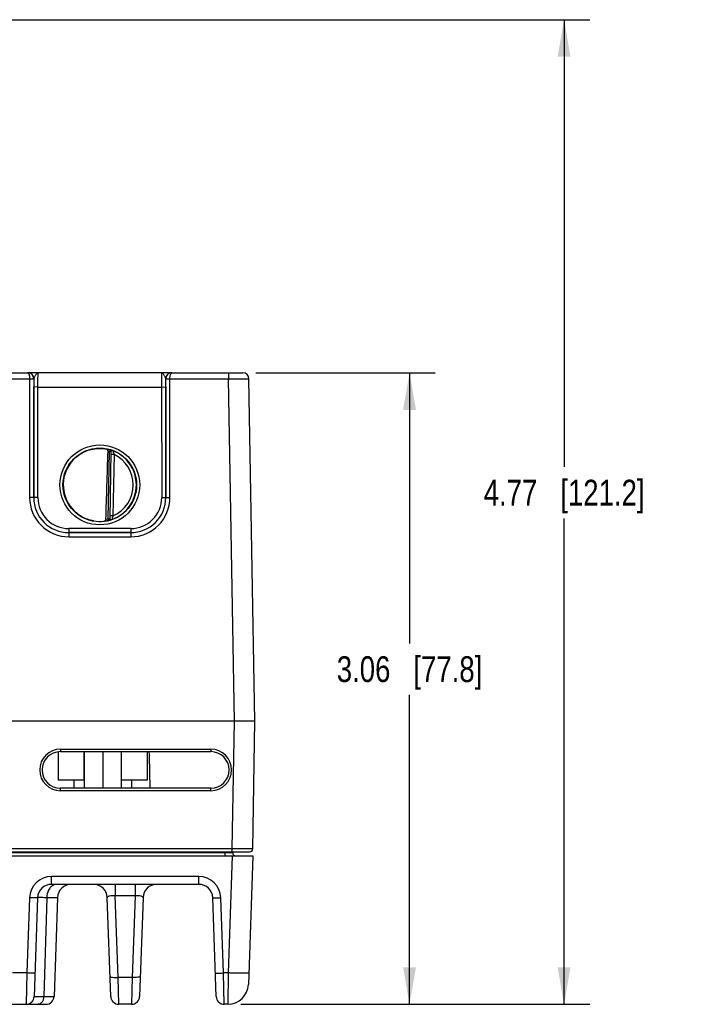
# Model space of a CAD drawing. Header units: inches. Extents: x 0 to 34, y 0 to 22.
# Tile 69 of 111: x 21.1 to 24.4, y 8.4 to 13.2. Entities that reach past the tile are written whole.
import ezdxf

# ---------------------------------------------------------------- set-up
doc = ezdxf.new("R2010")
doc.units = ezdxf.units.IN
doc.header["$LTSCALE"] = 1.87
doc.header["$MEASUREMENT"] = 0
doc.layers.get('0').update_dxf_attribs({"linetype": 'CONTINUOUS'})
doc.layers.add('02___PRT_ALL_AXES', color=7, linetype='CONTINUOUS')
doc.layers.add('DIMENSIONS', color=7, linetype='CONTINUOUS')
doc.styles.get("Standard").update_dxf_attribs({"font": 'txt', "width": 0.8})
doc.dimstyles.new('DIMSTYLE_1', dxfattribs={"dimtxt": 0.125, "dimasz": 0.18, "dimexe": 0.125, "dimexo": 0.0625, "dimgap": 0.0625, "dimtad": 0, "dimtih": 1, "dimtoh": 1, "dimzin": 4, "dimdsep": 46, "dimtxsty": 'STANDARD', "dimblk": '_FILLED', "dimblk1": '_FILLED', "dimblk2": '_FILLED', "dimcen": 0.09, "dimadec": 0, "dimazin": 0, "dimtp": 0.01, "dimtm": 0.01, "dimtfac": 1, "dimtofl": 0, "dimtmove": 0, "dimatfit": 3, "dimldrblk": '_FILLED', "dimfxl": 1, "dimtolj": 1, "dimtzin": 4, "dimarcsym": 0})

# ---------------------------------------------------------------- blocks, each defined once
blk = doc.blocks.new('_FILLED')
at = {"color": 0, "linetype": 'BYBLOCK'}
blk.add_solid([(0, 0), (-1, 0.174), (-1, -0.174)], dxfattribs=at)
blk = doc.blocks.new('*D2')
at = {"layer": 'DIMENSIONS', "color": 2, "linetype": 'CONTINUOUS'}
for p, q in [((22.2932, 11.4624), (23.1647, 11.4624)), ((23.0397, 11.4624), (23.0397, 10.1502)), ((23.0397, 8.4004), (23.0397, 9.9002)), ((22.2203, 8.4004), (23.1647, 8.4004))]:
    blk.add_line(p, q, dxfattribs=at)
at = {"layer": 'DIMENSIONS', "color": 2, "linetype": 'CONTINUOUS', "xscale": 0.18, "yscale": 0.18, "zscale": 0.18}
for p, rotation in [((23.0397, 11.4624), 90), ((23.0397, 8.4004), 270)]:
    blk.add_blockref('_FILLED', p, dxfattribs=dict(at, rotation=rotation))
at = {"layer": 'DIMENSIONS', "color": 2, "linetype": 'CONTINUOUS', "insert": (23.0397, 10.0877), "char_height": 0.125, "width": 1.125, "attachment_point": 2, "line_spacing_factor": 0.9}
blk.add_mtext('3.06{\\Ftxt.shx;\\W1.000000;\\H0.125000; }[77.8]', dxfattribs=at)
blk = doc.blocks.new('*D3')
at = {"layer": 'DIMENSIONS', "color": 2, "linetype": 'CONTINUOUS'}
for p, q in [((15.0667, 13.1739), (23.9147, 13.1739)), ((23.7897, 13.1739), (23.7897, 11.0059)), ((23.7897, 8.4004), (23.7897, 10.7559)), ((22.2203, 8.4004), (23.9147, 8.4004))]:
    blk.add_line(p, q, dxfattribs=at)
at = {"layer": 'DIMENSIONS', "color": 2, "linetype": 'CONTINUOUS', "xscale": 0.18, "yscale": 0.18, "zscale": 0.18}
for p, rotation in [((23.7897, 13.1739), 90), ((23.7897, 8.4004), 270)]:
    blk.add_blockref('_FILLED', p, dxfattribs=dict(at, rotation=rotation))
at = {"layer": 'DIMENSIONS', "color": 2, "linetype": 'CONTINUOUS', "insert": (23.7897, 10.9434), "char_height": 0.125, "width": 1.225, "attachment_point": 2, "line_spacing_factor": 0.9}
blk.add_mtext('4.77{\\Ftxt.shx;\\W1.000000;\\H0.125000; }[121.2]', dxfattribs=at)

msp = doc.modelspace()

# ---------------------------------------------------------------- linework, layer by layer
at = {"color": 7, "linetype": 'CONTINUOUS'}
for p, q in [((20.8319, 11.4624), (21.1865, 11.4624)), ((21.1881, 11.4624), (21.1865, 11.4624)), ((21.1885, 11.4624), (21.1866, 11.4624)), ((21.8868, 11.4624), (21.1866, 11.4624)), ((21.8848, 11.4624), (21.8845, 11.4624)), ((21.8857, 11.4624), (21.8848, 11.4624)), ((21.8869, 11.4624), (21.8856, 11.4624)), ((21.8869, 11.4624), (22.2307, 11.4624)), ((22.1607, 11.4624), (22.1607, 11.4325)), ((20.822, 11.4325), (21.1963, 11.4325)), ((21.1963, 11.4325), (21.1963, 10.857)), ((21.1963, 11.4325), (21.2163, 11.4325)), ((21.1963, 11.4325), (21.2163, 11.4324)), ((21.2166, 11.4324), (21.2163, 11.4324)), ((21.2163, 11.4324), (21.2163, 10.857)), ((21.8571, 11.4324), (21.8568, 11.4324)), ((21.8571, 11.4325), (21.877, 11.4325)), ((21.8571, 11.4324), (21.877, 11.4325)), ((21.8571, 10.857), (21.8571, 11.4324)), ((21.877, 11.4325), (22.1607, 11.4325)), ((21.8771, 10.857), (21.877, 11.4325)), ((22.1607, 11.4325), (22.2607, 11.4329)), ((22.1897, 9.7734), (22.1607, 11.4325)), ((22.2897, 9.7734), (22.2607, 11.4329)), ((21.2164, 10.8571), (21.2164, 11.3932)), ((21.2364, 11.393), (21.2164, 11.3932)), ((21.2364, 11.393), (21.8369, 11.393)), ((21.2364, 10.8569), (21.2364, 11.393)), ((21.8369, 11.393), (21.8569, 11.3932)), ((21.8369, 11.393), (21.837, 10.8569)), ((21.8569, 11.3932), (21.857, 10.8571)), ((21.5775, 10.7545), (21.5832, 11.0808)), ((21.5853, 11.0884), (21.5832, 11.0808)), ((21.591, 11.0807), (21.5832, 11.0808)), ((21.5853, 11.0888), (21.5853, 11.0884)), ((21.591, 11.081), (21.5853, 10.754)), ((21.6058, 11.0656), (21.5908, 11.0659)), ((21.6058, 11.0656), (21.6006, 10.7689)), ((21.2163, 10.857), (21.1963, 10.857)), ((21.2164, 10.8571), (21.2163, 10.857)), ((21.2364, 10.8569), (21.2164, 10.8571)), ((21.837, 10.8569), (21.857, 10.8571)), ((21.857, 10.8571), (21.8571, 10.857)), ((21.8571, 10.857), (21.8771, 10.857)), ((21.5775, 10.7545), (21.5853, 10.7544)), ((21.5794, 10.7469), (21.5775, 10.7545)), ((21.5794, 10.7469), (21.5794, 10.7465)), ((21.5794, 10.7465), (21.5819, 10.7469)), ((21.5853, 10.754), (21.5855, 10.7534)), ((21.6006, 10.7689), (21.5856, 10.7692)), ((21.6871, 10.7069), (21.3863, 10.7069)), ((21.3863, 10.7069), (21.3863, 10.6871)), ((21.6871, 10.7069), (21.6871, 10.6871)), ((21.3863, 10.6871), (21.3862, 10.687)), ((21.3862, 10.687), (21.6871, 10.687)), ((21.3862, 10.687), (21.3862, 10.6671)), ((21.3862, 10.6671), (21.6871, 10.6671)), ((21.687, 10.6871), (21.3863, 10.6871)), ((21.687, 10.6871), (21.6871, 10.687)), ((21.6871, 10.687), (21.6871, 10.6671)), ((22.1897, 9.7734), (17.6728, 9.7734)), ((22.1789, 9.154), (22.1897, 9.7734)), ((22.2789, 9.154), (22.2897, 9.7734)), ((21.3347, 9.6246), (21.3347, 9.4874)), ((21.3456, 9.6372), (22.0756, 9.6372)), ((21.3456, 9.6372), (21.3456, 9.6253)), ((21.3456, 9.6253), (22.0756, 9.6253)), ((21.4599, 9.6253), (21.4599, 9.4874)), ((21.4607, 9.6253), (21.4607, 9.4482)), ((21.5507, 9.6253), (21.5507, 9.4482)), ((21.6407, 9.6253), (21.6407, 9.4482)), ((21.7667, 9.6253), (21.7667, 9.4874)), ((22.0756, 9.6372), (22.0756, 9.6253)), ((21.4607, 9.4874), (21.3347, 9.4874)), ((21.4112, 9.4874), (21.4112, 9.4482)), ((21.7667, 9.4874), (21.6407, 9.4874)), ((21.6902, 9.4874), (21.6902, 9.4482)), ((22.0756, 9.4482), (21.3456, 9.4482)), ((21.3456, 9.436), (21.3456, 9.4482)), ((22.0756, 9.436), (21.3456, 9.436)), ((22.0756, 9.436), (22.0756, 9.4482)), ((14.8066, 9.1197), (22.2795, 9.1197)), ((22.1431, 9.1342), (17.3388, 9.1342)), ((17.6665, 9.1393), (22.2639, 9.1393)), ((22.1789, 9.154), (17.6726, 9.154)), ((22.1431, 9.1342), (22.143, 9.1393)), ((22.1431, 9.1342), (22.1431, 9.1197)), ((22.1795, 9.1197), (22.1597, 8.5524)), ((22.1789, 9.1393), (22.1789, 9.154)), ((22.1824, 9.1342), (22.1823, 9.1393)), ((22.2795, 9.1197), (22.2577, 8.4969)), ((22.0177, 9.0199), (21.3018, 9.0199)), ((21.3018, 8.9819), (21.3018, 9.0199)), ((22.0177, 8.9819), (21.3018, 8.9819)), ((21.6116, 8.9819), (21.6116, 8.9266)), ((21.7079, 8.9819), (21.7079, 8.9266)), ((22.0177, 8.9819), (22.0177, 9.0199)), ((21.7079, 8.9266), (21.6116, 8.9266)), ((21.6255, 8.5305), (21.6116, 8.9266)), ((21.7079, 8.9266), (21.694, 8.5305)), ((21.1955, 8.9173), (21.1828, 8.5524)), ((21.2349, 8.9173), (21.2182, 8.4384)), ((21.2794, 8.9173), (21.265, 8.4384)), ((21.3313, 8.9173), (21.2794, 8.9173)), ((21.3313, 8.9173), (21.3146, 8.4384)), ((21.5895, 8.4384), (21.5728, 8.9173)), ((21.7467, 8.9173), (21.73, 8.4384)), ((22.1013, 8.4384), (22.0846, 8.9173)), ((22.1367, 8.5524), (22.124, 8.9173)), ((21.1828, 8.5524), (21.1131, 8.5524)), ((21.1828, 8.5524), (21.1788, 8.4004)), ((22.1597, 8.5524), (22.1367, 8.5524)), ((22.1407, 8.4004), (22.1367, 8.5524)), ((22.1597, 8.5524), (22.1578, 8.4004)), ((21.694, 8.5305), (21.6255, 8.5305)), ((21.6289, 8.4004), (21.6255, 8.5305)), ((21.694, 8.5305), (21.6906, 8.4004)), ((21.265, 8.4384), (21.3146, 8.4384)), ((21.0206, 8.4004), (21.2753, 8.4004)), ((21.6906, 8.4004), (21.6289, 8.4004)), ((22.1578, 8.4004), (22.1407, 8.4004))]:
    msp.add_line(p, q, dxfattribs=at)
for centre, radius in [((21.5367, 10.9185), 0.1937), ((21.5367, 10.9184), 0.1787)]:
    msp.add_circle(centre, radius, dxfattribs=at)
for centre, radius, start, end in [((21.1865, 11.4591), 0.00328, 87.874, 89.9772), ((21.1866, 11.4324), 0.03, 87.0894, 89.9985), ((21.1866, 11.4324), 0.03, 359.9956, 87.0894), ((21.8868, 11.4324), 0.03, 92.2528, 180.0044), ((21.8868, 11.4325), 0.0299, 90.0009, 92.2529), ((21.8869, 11.4591), 0.00328, 90.0235, 92.1254), ((22.2307, 11.4324), 0.03, 1, 90), ((21.1863, 11.4324), 0.03, 359.9986, 0.2485), ((26.0097, 11.3928), 4.7933, 179.5266, 179.9953), ((17.319, 11.3939), 4.5379, 359.9915, 0.4866), ((21.8871, 11.4324), 0.03, 179.7516, 180.0014), ((21.5367, 10.9185), 0.1772, 97.5897, 260.4103), ((21.5369, 10.9177), 0.178, 97.613, 98.5565), ((21.5367, 10.9187), 0.1766, 74.0133, 78.9223), ((21.5366, 10.9184), 0.169, 74.0143, 76.3145), ((21.5832, 11.0812), 0.00787, 359.0032, 74.0573), ((21.5832, 11.0808), 0.00787, 1.6026, 74.0232), ((21.5832, 11.0808), 0.00784, 359.0019, 1.6125), ((21.5367, 10.9184), 0.1776, 359.9909, 68.7991), ((21.5367, 10.9184), 0.1626, 359.9908, 64.8576), ((21.5352, 10.9185), 0.1757, 180.0283, 182.5752), ((21.5367, 10.9184), 0.1776, 289.1915, 359.9988), ((21.5367, 10.9184), 0.1626, 293.1308, 0.0029), ((21.3862, 10.857), 0.1899, 179.9889, 270.0019), ((21.3862, 10.8569), 0.1699, 179.9847, 270.005), ((21.3863, 10.857), 0.17, 179.9855, 269.9983), ((21.3863, 10.8568), 0.15, 179.9812, 270.0004), ((21.687, 10.857), 0.17, 270.0017, 0.0146), ((21.6871, 10.857), 0.1899, 269.9981, 0.0111), ((21.6872, 10.8569), 0.1699, 269.995, 0.0153), ((21.6871, 10.8568), 0.15, 269.9996, 0.0188), ((21.5369, 10.9196), 0.1783, 259.8292, 260.3976), ((21.5354, 10.9097), 0.1683, 260.3452, 277.8084), ((21.5367, 10.9183), 0.1767, 277.0182, 283.9844), ((21.5366, 10.9185), 0.169, 280.1153, 283.984), ((21.5775, 10.7541), 0.00787, 283.9403, 358.9966), ((21.5775, 10.7545), 0.00787, 283.9738, 356.3966), ((21.5775, 10.7545), 0.00784, 356.3867, 358.9981), ((21.3456, 9.5366), 0.1006, 90.0003, 269.9997), ((21.3456, 9.5368), 0.0886, 90, 270), ((22.0756, 9.5366), 0.1006, 270.0003, 89.9997), ((22.0756, 9.5368), 0.0886, 270, 90), ((22.1972, 9.1345), 0.0148, 181, 240.3333), ((22.2639, 9.1543), 0.015, 270.0002, 359), ((21.3018, 8.9136), 0.1063, 90.002, 177.998), ((21.3018, 8.915), 0.0669, 90.0101, 178), ((21.3982, 8.915), 0.0669, 90, 178), ((21.5059, 8.915), 0.0669, 2, 90), ((21.8136, 8.915), 0.0669, 90, 178), ((22.0177, 8.9136), 0.1063, 2.002, 89.998), ((22.0177, 8.915), 0.0669, 2, 89.9995), ((22.1578, 8.5004), 0.1, 270, 358), ((21.1788, 8.4398), 0.0394, 269.9985, 357.9999), ((21.2753, 8.4398), 0.0394, 270, 358), ((21.6289, 8.4398), 0.0394, 182.0042, 270.0001), ((21.6906, 8.4398), 0.0394, 269.9999, 357.9958), ((22.1407, 8.4398), 0.0394, 182, 270)]:
    msp.add_arc(centre, radius, start, end, dxfattribs=at)
msp.add_ellipse((21.5583, 13.6757), major_axis=(0.078, 4.4688), ratio=0.01745, start_param=-2.283644, end_param=-2.189561, dxfattribs=at)
for points, knots in [([(21.1866, 11.4624), (21.1873, 11.4624), (21.1887, 11.4618), (21.1905, 11.46), (21.1921, 11.4572), (21.1935, 11.4536), (21.1947, 11.4491), (21.196, 11.4421), (21.1963, 11.4364), (21.1963, 11.4325)], [0, 0, 0, 0, 0.058913, 0.132924, 0.228639, 0.347582, 0.488372, 0.647627, 1, 1, 1, 1]), ([(21.2163, 11.4325), (21.2163, 11.4364), (21.2148, 11.4441), (21.2084, 11.4538), (21.1991, 11.4604), (21.1918, 11.4622), (21.1881, 11.4624)], [0, 0, 0, 0, 0.256273, 0.50876, 0.75617, 1, 1, 1, 1]), ([(21.238, 11.4624), (21.237, 11.4624), (21.2348, 11.4619), (21.2318, 11.4598), (21.2288, 11.4567), (21.2258, 11.4526), (21.2229, 11.4479), (21.2201, 11.4428), (21.2177, 11.4377), (21.2167, 11.4341), (21.2166, 11.4324)], [0, 0, 0, 0, 0.078755, 0.17057, 0.281953, 0.413145, 0.560076, 0.715086, 0.866626, 1, 1, 1, 1]), ([(21.2364, 11.393), (21.2364, 11.3975), (21.2365, 11.4064), (21.2366, 11.4193), (21.2367, 11.4294), (21.2368, 11.4369), (21.2369, 11.442), (21.237, 11.4465), (21.2371, 11.4505), (21.2373, 11.454), (21.2374, 11.4569), (21.2375, 11.459), (21.2376, 11.4603), (21.2377, 11.461), (21.2378, 11.4616), (21.2379, 11.462), (21.2379, 11.4623), (21.238, 11.4624), (21.238, 11.4624)], [0, 0, 0, 0, 0.195361, 0.38296, 0.555671, 0.634365, 0.706936, 0.772694, 0.831016, 0.881349, 0.923218, 0.956231, 0.969319, 0.980089, 0.988521, 0.994607, 0.998369, 1, 1, 1, 1]), ([(21.8354, 11.4624), (21.8354, 11.4624), (21.8355, 11.4623), (21.8355, 11.462), (21.8356, 11.4616), (21.8357, 11.461), (21.8357, 11.4603), (21.8358, 11.459), (21.836, 11.4569), (21.8361, 11.454), (21.8362, 11.4505), (21.8364, 11.4465), (21.8365, 11.442), (21.8366, 11.4369), (21.8367, 11.4294), (21.8368, 11.4193), (21.8369, 11.4064), (21.8369, 11.3975), (21.8369, 11.393)], [0, 0, 0, 0, 0.001631, 0.005393, 0.011479, 0.019911, 0.03068, 0.043769, 0.076782, 0.118652, 0.168985, 0.227307, 0.293065, 0.365635, 0.444328, 0.617038, 0.804636, 1, 1, 1, 1]), ([(21.8568, 11.4324), (21.8567, 11.4341), (21.8556, 11.4377), (21.8533, 11.4428), (21.8505, 11.4479), (21.8475, 11.4526), (21.8446, 11.4567), (21.8416, 11.4598), (21.8386, 11.4619), (21.8364, 11.4624), (21.8354, 11.4624)], [0, 0, 0, 0, 0.133373, 0.284913, 0.439923, 0.586854, 0.718047, 0.82943, 0.921242, 1, 1, 1, 1]), ([(21.8856, 11.4624), (21.8819, 11.4622), (21.8745, 11.4605), (21.8651, 11.4539), (21.8586, 11.4442), (21.8571, 11.4364), (21.8571, 11.4325)], [0, 0, 0, 0, 0.243825, 0.491197, 0.743682, 1, 1, 1, 1]), ([(21.877, 11.4325), (21.8771, 11.4364), (21.8774, 11.4421), (21.8786, 11.4491), (21.8798, 11.4536), (21.8813, 11.4572), (21.8829, 11.46), (21.8847, 11.4618), (21.8861, 11.4624), (21.8868, 11.4624)], [0, 0, 0, 0, 0.352374, 0.511631, 0.652423, 0.771365, 0.867078, 0.941087, 1, 1, 1, 1]), ([(21.3595, 10.92), (21.3596, 10.9304), (21.3616, 10.9513), (21.3701, 10.9815), (21.3838, 11.0098), (21.4022, 11.0353), (21.4248, 11.0571), (21.4509, 11.0746), (21.4797, 11.0872), (21.5001, 11.0921), (21.5104, 11.0937)], [0, 0, 0, 0, 0.124994, 0.249987, 0.37498, 0.499979, 0.624978, 0.749984, 0.874989, 1, 1, 1, 1]), ([(21.5133, 11.0941), (21.5186, 11.0948), (21.5377, 11.0964), (21.5571, 11.0948), (21.5706, 11.0919)], [0, 0, 0, 0, 0.279239, 1, 1, 1, 1]), ([(21.5766, 11.0826), (21.5766, 11.0838), (21.5764, 11.086), (21.5751, 11.089), (21.5731, 11.091), (21.5714, 11.0918), (21.5706, 11.0919)], [0, 0, 0, 0, 0.29813, 0.561485, 0.78951, 1, 1, 1, 1]), ([(21.6009, 11.084), (21.5998, 11.0844), (21.5978, 11.0852), (21.5948, 11.0862), (21.5922, 11.087), (21.5899, 11.0877), (21.5883, 11.0881), (21.5872, 11.0884), (21.5865, 11.0886), (21.586, 11.0887), (21.5857, 11.0887), (21.5855, 11.0888), (21.5853, 11.0888), (21.5853, 11.0888)], [0, 0, 0, 0, 0.209006, 0.401173, 0.572581, 0.719657, 0.838995, 0.887226, 0.927312, 0.958886, 0.98164, 0.995323, 1, 1, 1, 1]), ([(21.6009, 11.084), (21.5999, 11.0844), (21.5982, 11.0844), (21.5961, 11.084), (21.5945, 11.0836), (21.5932, 11.083), (21.5919, 11.0824), (21.591, 11.0816), (21.591, 11.081)], [0, 0, 0, 0, 0.296307, 0.4487, 0.5968, 0.731983, 0.846458, 1, 1, 1, 1]), ([(21.6009, 11.084), (21.6011, 11.0834), (21.6025, 11.0772), (21.6041, 11.0711), (21.6058, 11.0656)], [0, 0, 0, 0, 0.097085, 1, 1, 1, 1]), ([(21.5054, 10.7441), (21.4956, 10.7459), (21.4763, 10.751), (21.4491, 10.7635), (21.4243, 10.7804), (21.4027, 10.8012), (21.385, 10.8254), (21.3715, 10.8522), (21.3627, 10.8808), (21.3601, 10.9007), (21.3597, 10.9106)], [0, 0, 0, 0, 0.12501, 0.250015, 0.375019, 0.500018, 0.625017, 0.750011, 0.875004, 1, 1, 1, 1]), ([(21.5583, 10.743), (21.5592, 10.7431), (21.5612, 10.7437), (21.5638, 10.7455), (21.5657, 10.7485), (21.5663, 10.7509), (21.5663, 10.7521)], [0, 0, 0, 0, 0.224288, 0.456527, 0.713038, 1, 1, 1, 1]), ([(21.5819, 10.7469), (21.5831, 10.7473), (21.5854, 10.7486), (21.5866, 10.751), (21.5869, 10.7522)], [0, 0, 0, 0, 0.490101, 1, 1, 1, 1]), ([(21.5819, 10.7469), (21.5837, 10.7473), (21.5882, 10.7485), (21.5926, 10.7498), (21.5951, 10.7507)], [0, 0, 0, 0, 0.415291, 1, 1, 1, 1]), ([(21.5855, 10.7534), (21.5856, 10.7532), (21.5861, 10.7527), (21.5866, 10.7524), (21.5869, 10.7522)], [0, 0, 0, 0, 0.43983, 1, 1, 1, 1]), ([(21.5869, 10.7522), (21.5874, 10.7519), (21.5887, 10.7514), (21.5914, 10.7505), (21.5937, 10.7503), (21.5951, 10.7507)], [0, 0, 0, 0, 0.226835, 0.484859, 1, 1, 1, 1]), ([(21.6006, 10.7689), (21.5999, 10.7668), (21.5979, 10.7608), (21.5962, 10.7547), (21.5951, 10.7507)], [0, 0, 0, 0, 0.346214, 1, 1, 1, 1]), ([(22.2897, 9.7734), (22.2895, 9.7734), (22.2889, 9.7734), (22.2864, 9.7733), (22.2809, 9.7733), (22.2718, 9.7732), (22.2537, 9.7732), (22.2325, 9.7732), (22.2122, 9.7732), (22.1995, 9.7733), (22.193, 9.7734), (22.1897, 9.7734)], [0, 0, 0, 0, 0.004826, 0.01923, 0.076142, 0.168554, 0.292918, 0.617334, 0.804919, 0.901987, 1, 1, 1, 1]), ([(22.1824, 9.1342), (22.1824, 9.1341), (22.182, 9.1342), (22.1816, 9.1341), (22.1806, 9.1342), (22.1787, 9.1341), (22.1754, 9.1341), (22.1705, 9.1341), (22.1646, 9.1341), (22.1554, 9.1341), (22.1481, 9.1342), (22.1431, 9.1342)], [0, 0, 0, 0, 0.004861, 0.019271, 0.043097, 0.076163, 0.168551, 0.292938, 0.444428, 0.617281, 1, 1, 1, 1]), ([(22.2789, 9.154), (22.2789, 9.154), (22.2788, 9.154), (22.2787, 9.154), (22.2786, 9.154), (22.2784, 9.154), (22.2781, 9.154), (22.2776, 9.154), (22.2769, 9.154), (22.2758, 9.1539), (22.2745, 9.1539), (22.273, 9.1539), (22.2705, 9.1539), (22.2668, 9.1539), (22.2618, 9.1539), (22.2559, 9.1539), (22.2494, 9.1539), (22.2421, 9.1539), (22.2313, 9.1539), (22.2167, 9.1539), (22.1982, 9.154), (22.1854, 9.154), (22.1789, 9.154)], [0, 0, 0, 0, 0.000309, 0.001216, 0.002723, 0.004829, 0.007535, 0.010839, 0.019232, 0.029986, 0.043077, 0.058473, 0.076137, 0.118094, 0.168544, 0.227001, 0.292904, 0.365617, 0.444439, 0.617324, 0.804913, 1, 1, 1, 1]), ([(21.3094, 8.977), (21.308, 8.9762), (21.3021, 8.9724), (21.2972, 8.9674), (21.2941, 8.9631)], [0, 0, 0, 0, 0.239112, 1, 1, 1, 1]), ([(21.3274, 8.9819), (21.3259, 8.9819), (21.3196, 8.9815), (21.3135, 8.9793), (21.3094, 8.977)], [0, 0, 0, 0, 0.245022, 1, 1, 1, 1]), ([(21.2941, 8.9631), (21.2918, 8.9601), (21.2834, 8.9462), (21.2797, 8.9297), (21.2794, 8.9173)], [0, 0, 0, 0, 0.235678, 1, 1, 1, 1]), ([(21.6116, 8.9266), (21.6064, 8.9269), (21.5969, 8.9269), (21.5859, 8.9255), (21.579, 8.9234), (21.575, 8.9215), (21.5727, 8.9189), (21.5728, 8.9173)], [0, 0, 0, 0, 0.372148, 0.679422, 0.795723, 0.885453, 1, 1, 1, 1]), ([(21.7467, 8.9173), (21.7468, 8.9189), (21.7445, 8.9215), (21.7405, 8.9234), (21.7336, 8.9255), (21.7226, 8.9269), (21.7131, 8.9269), (21.7079, 8.9266)], [0, 0, 0, 0, 0.114546, 0.204277, 0.320578, 0.627852, 1, 1, 1, 1]), ([(21.2349, 8.9173), (21.2349, 8.9172), (21.2345, 8.9171), (21.2337, 8.917), (21.2314, 8.9169), (21.2278, 8.9168), (21.223, 8.9167), (21.2171, 8.9168), (21.2078, 8.9169), (21.2006, 8.9171), (21.1955, 8.9173)], [0, 0, 0, 0, 0.005911, 0.020689, 0.077768, 0.170223, 0.294311, 0.445482, 0.618078, 1, 1, 1, 1]), ([(21.2794, 8.9173), (21.2761, 8.9173), (21.2698, 8.9174), (21.2609, 8.9174), (21.2533, 8.9175), (21.2469, 8.9175), (21.2419, 8.9175), (21.2386, 8.9175), (21.2367, 8.9174), (21.2357, 8.9174), (21.2353, 8.9173), (21.2349, 8.9174), (21.2349, 8.9173)], [0, 0, 0, 0, 0.225137, 0.424911, 0.597116, 0.740221, 0.852938, 0.934261, 0.962875, 0.983376, 0.995741, 1, 1, 1, 1]), ([(22.0846, 8.9173), (22.0846, 8.9172), (22.085, 8.9171), (22.0859, 8.917), (22.0881, 8.9169), (22.0917, 8.9168), (22.0965, 8.9167), (22.1024, 8.9168), (22.1117, 8.9169), (22.1189, 8.9171), (22.124, 8.9173)], [0, 0, 0, 0, 0.005911, 0.020689, 0.077768, 0.170222, 0.294311, 0.445482, 0.618078, 1, 1, 1, 1]), ([(21.2221, 8.5524), (21.2221, 8.5523), (21.2218, 8.5522), (21.2209, 8.5521), (21.2186, 8.5519), (21.2151, 8.5518), (21.2102, 8.5518), (21.2044, 8.5519), (21.1951, 8.552), (21.1878, 8.5522), (21.1828, 8.5524)], [0, 0, 0, 0, 0.005911, 0.020689, 0.077768, 0.170222, 0.294311, 0.445482, 0.618078, 1, 1, 1, 1]), ([(22.0974, 8.5524), (22.0974, 8.5523), (22.0977, 8.5522), (22.0986, 8.5521), (22.1009, 8.5519), (22.1044, 8.5518), (22.1093, 8.5518), (22.1151, 8.5519), (22.1244, 8.552), (22.1317, 8.5522), (22.1367, 8.5524)], [0, 0, 0, 0, 0.005911, 0.020689, 0.077768, 0.170223, 0.294311, 0.445482, 0.618078, 1, 1, 1, 1]), ([(22.2597, 8.5524), (22.2597, 8.5522), (22.2588, 8.552), (22.2575, 8.5517), (22.255, 8.5515), (22.2518, 8.5513), (22.2475, 8.5511), (22.2403, 8.551), (22.2295, 8.5509), (22.2145, 8.551), (22.1975, 8.5513), (22.179, 8.5518), (22.1662, 8.5522), (22.1597, 8.5524)], [0, 0, 0, 0, 0.005903, 0.020662, 0.044654, 0.077795, 0.119768, 0.170161, 0.294358, 0.445549, 0.61804, 0.805452, 1, 1, 1, 1]), ([(21.5861, 8.536), (21.5861, 8.5355), (21.5871, 8.5343), (21.5911, 8.5327), (21.5991, 8.5312), (21.6112, 8.5304), (21.6205, 8.5304), (21.6255, 8.5305)], [0, 0, 0, 0, 0.037517, 0.10062, 0.316173, 0.630711, 1, 1, 1, 1]), ([(21.7334, 8.536), (21.7334, 8.5355), (21.7324, 8.5343), (21.7284, 8.5327), (21.7204, 8.5312), (21.7083, 8.5304), (21.699, 8.5304), (21.694, 8.5305)], [0, 0, 0, 0, 0.037517, 0.10062, 0.316172, 0.630711, 1, 1, 1, 1]), ([(21.2182, 8.4384), (21.2182, 8.4383), (21.2186, 8.4384), (21.219, 8.4383), (21.22, 8.4383), (21.222, 8.4383), (21.2256, 8.4383), (21.2308, 8.4383), (21.2375, 8.4383), (21.2456, 8.4383), (21.2549, 8.4384), (21.2615, 8.4384), (21.265, 8.4384)], [0, 0, 0, 0, 0.004138, 0.016465, 0.03697, 0.065623, 0.147093, 0.260011, 0.403327, 0.575628, 0.775281, 1, 1, 1, 1]), ([(21.265, 8.4384), (21.2649, 8.4335), (21.2634, 8.4239), (21.2576, 8.4115), (21.2486, 8.4027), (21.241, 8.4004), (21.2374, 8.4004)], [0, 0, 0, 0, 0.28883, 0.555937, 0.790679, 1, 1, 1, 1])]:
    msp.add_open_spline(points, degree=3, knots=knots, dxfattribs=at)
at = {"layer": '02___PRT_ALL_AXES', "color": 7, "linetype": 'CONTINUOUS'}
msp.add_line((21.7814, 9.4482), (21.7787, 9.6054), dxfattribs=at)
for centre, radius, start, end in [((21.7197, 9.6043), 0.0591, 1, 20.8732), ((21.7207, 9.6047), 0.058, 18.6066, 20.882)]:
    msp.add_arc(centre, radius, start, end, dxfattribs=at)

# ---------------------------------------------------------------- dimensions: what is measured, and where the dimension line sits
at = {"layer": 'DIMENSIONS', "color": 2, "linetype": 'CONTINUOUS'}
for base, p1, picture, middle in [((23.7897, 8.4004), (15.0042, 13.1739), '*D3', (23.7897, 10.8809)), ((23.0397, 8.4004), (22.2307, 11.4624), '*D2', (23.0397, 10.0252))]:
    dim = msp.add_linear_dim(base=base, p1=p1, p2=(22.1578, 8.4004), angle=270, dimstyle='DIMSTYLE_1', dxfattribs=at)
    dim.commit()
    dim.dimension.update_dxf_attribs({"geometry": picture, "text_midpoint": middle, "dimtype": 160})

doc.saveas('drawing.dxf')
